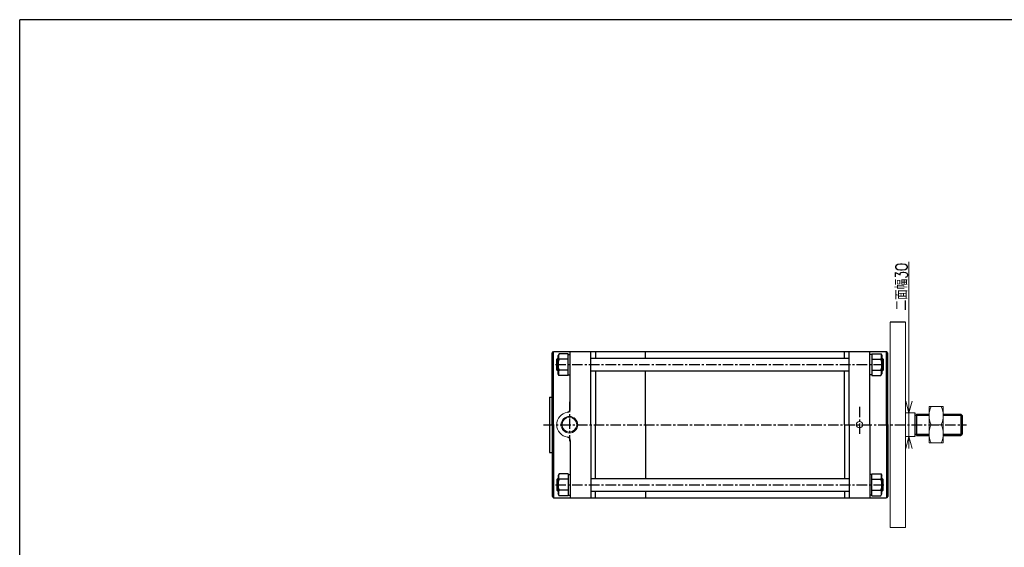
# Model space of a CAD drawing. Header units: millimetres. Extents: x -985 to 985, y -705 to 705.
# Tile 2 of 3: x -985 to 261, y 37 to 705. Entities that reach past the tile are written whole.
import ezdxf
from ezdxf.enums import TextEntityAlignment as Align

# ---------------------------------------------------------------- set-up
doc = ezdxf.new("R2010")
doc.units = ezdxf.units.MM
doc.header["$LTSCALE"] = 0.416667
doc.linetypes.add('CENTER', pattern=[50.8, 31.75, -6.35, 6.35, -6.35])
doc.layers.add('ZUWAKU', color=7, linetype='Continuous')
doc.styles.add('dcStyle0', font='txt.shx', dxfattribs={"width": 0.8, "bigfont": 'bigfont'})

# ---------------------------------------------------------------- blocks, each defined once
blk = doc.blocks.new('DC_GROUP_Φ160_9')
at = {"color": 4, "linetype": 'Continuous', "lineweight": 18}
for p, q in [((140, 207.3), (136, 222.3)), ((144, 222.3), (140, 207.3)), ((140, 207.3), (140, 222.3))]:
    blk.add_line(p, q, dxfattribs=at)
blk = doc.blocks.new('DC_GROUP_Φ160_10')
at = {"color": 4, "linetype": 'Continuous', "lineweight": 18}
for p, q in [((136, 162.3), (140, 177.3)), ((140, 177.3), (144, 162.3)), ((140, 177.3), (140, 162.3))]:
    blk.add_line(p, q, dxfattribs=at)
blk = doc.blocks.new('DC_GROUP_Φ160_20')
at = {"color": 4, "linetype": 'Continuous', "lineweight": 13}
for p, q in [((183.5, 215.3), (165.5, 215.3)), ((165.5, 215.3), (165.5, 169.3)), ((183.5, 169.3), (183.5, 215.3)), ((168.1, 192.3), (180.8, 192.3)), ((165.5, 169.3), (183.5, 169.3))]:
    blk.add_line(p, q, dxfattribs=at)
for centre, start, end in [((191.8, 203.8), 154.1759, 205.8241), ((157.1, 203.8), 334.1759, 25.8241), ((191.8, 180.8), 154.1759, 205.8241), ((157.1, 180.8), 334.1759, 25.8241)]:
    blk.add_arc(centre, 26.4, start, end, dxfattribs=at)

msp = doc.modelspace()

# ---------------------------------------------------------------- linework, layer by layer
at = {"color": 4, "linetype": 'Continuous', "lineweight": 13}
for p, q in [((139.975, 398.302), (139.975, 207.337)), ((116.458, 322.337), (116.458, 62.337)), ((135.458, 322.337), (135.458, 62.337)), ((135.458, 207.337), (147.458, 207.337)), ((139.975, 177.337), (139.975, 207.337)), ((165.458, 205.822), (165.458, 178.822)), ((135.458, 177.337), (147.458, 177.337)), ((139.975, 167.337), (139.975, 177.337)), ((135.458, 62.337), (116.458, 62.337))]:
    msp.add_line(p, q, dxfattribs=at)
at = {"color": 4, "linetype": 'Continuous', "lineweight": 25}
for p, q in [((135.458, 322.337), (116.458, 322.337)), ((-311.542, 282.879), (-309.542, 284.879)), ((-311.542, 282.879), (-309.542, 284.879)), ((-311.542, 192.337), (-311.542, 282.851)), ((-311.542, 192.337), (-311.542, 282.851)), ((-309.542, 284.879), (111.458, 284.879)), ((-309.542, 284.879), (111.458, 284.879)), ((-309.542, 192.337), (-309.542, 284.851)), ((-309.542, 192.337), (-309.542, 284.851)), ((-304.342, 276.379), (-305.542, 275.179)), ((-304.342, 276.379), (-305.542, 275.179)), ((-305.542, 261.579), (-305.542, 275.179)), ((-303.942, 275.179), (-305.542, 275.179)), ((-305.542, 261.579), (-305.542, 275.179)), ((-303.942, 275.179), (-305.542, 275.179)), ((-303.942, 276.379), (-304.342, 276.379)), ((-304.342, 260.379), (-304.342, 276.379)), ((-303.942, 276.379), (-304.342, 276.379)), ((-304.342, 260.379), (-304.342, 276.379)), ((-302.581, 282.236), (-303.942, 279.879)), ((-302.581, 282.236), (-303.942, 279.879)), ((-303.942, 256.879), (-303.942, 279.879)), ((-303.942, 256.879), (-303.942, 279.879)), ((-290.942, 282.236), (-302.581, 282.236)), ((-290.942, 282.236), (-302.581, 282.236)), ((-290.942, 275.308), (-302.581, 275.308)), ((-290.942, 275.308), (-302.581, 275.308)), ((-290.942, 254.523), (-290.942, 282.236)), ((-290.942, 254.523), (-290.942, 282.236)), ((-290.942, 254.523), (-290.942, 282.236)), ((-290.942, 254.523), (-290.942, 282.236)), ((-290.942, 281.379), (-288.542, 281.379)), ((-290.942, 281.379), (-288.542, 281.379)), ((-288.542, 212.097), (-288.542, 284.851)), ((-288.542, 212.097), (-288.542, 284.851)), ((-262.542, 192.337), (-262.542, 284.851)), ((-262.542, 192.337), (-262.542, 284.851)), ((-262.542, 276.379), (64.458, 276.379)), ((-262.542, 276.379), (64.458, 276.379)), ((-256.542, 284.879), (-256.542, 276.379)), ((-256.542, 284.879), (-256.542, 277.59)), ((-193.342, 276.379), (-193.342, 284.879)), ((-193.342, 277.59), (-193.342, 284.879)), ((58.458, 276.379), (58.458, 284.879)), ((58.458, 277.836), (58.458, 284.879)), ((64.458, 192.337), (64.458, 284.851)), ((64.458, 192.337), (64.458, 284.851)), ((90.458, 192.337), (90.458, 284.851)), ((90.458, 192.337), (90.458, 284.851)), ((92.858, 281.379), (90.458, 281.379)), ((92.858, 281.379), (90.458, 281.379)), ((92.858, 282.236), (92.858, 254.523)), ((92.858, 282.236), (104.498, 282.236)), ((92.858, 282.236), (92.858, 254.523)), ((92.858, 282.236), (92.858, 254.523)), ((92.858, 282.236), (104.498, 282.236)), ((92.858, 282.236), (92.858, 254.523)), ((92.858, 275.308), (104.498, 275.308)), ((92.858, 275.308), (104.498, 275.308)), ((104.498, 282.236), (105.858, 279.879)), ((104.498, 282.236), (105.858, 279.879)), ((105.858, 279.879), (105.858, 256.879)), ((105.858, 279.879), (105.858, 256.879)), ((106.258, 276.379), (105.858, 276.379)), ((106.258, 276.379), (105.858, 276.379)), ((105.858, 275.179), (107.458, 275.179)), ((105.858, 275.179), (107.458, 275.179)), ((106.258, 276.379), (107.458, 275.179)), ((106.258, 276.379), (106.258, 260.379)), ((106.258, 276.379), (107.458, 275.179)), ((106.258, 276.379), (106.258, 260.379)), ((107.458, 275.179), (107.458, 261.579)), ((107.458, 275.179), (107.458, 261.579)), ((113.458, 282.879), (111.458, 284.879)), ((113.458, 282.879), (111.458, 284.879)), ((111.458, 192.337), (111.458, 284.851)), ((111.458, 192.337), (111.458, 284.851)), ((113.458, 192.337), (113.458, 282.851)), ((113.458, 192.337), (113.458, 282.851)), ((-304.342, 260.379), (-305.542, 261.579)), ((-303.942, 261.579), (-305.542, 261.579)), ((-304.342, 260.379), (-305.542, 261.579)), ((-303.942, 261.579), (-305.542, 261.579)), ((-304.342, 260.379), (-303.942, 260.379)), ((-304.342, 260.379), (-303.942, 260.379)), ((-302.581, 254.523), (-303.942, 256.879)), ((-302.581, 254.523), (-303.942, 256.879)), ((-290.942, 261.451), (-302.581, 261.451)), ((-290.942, 261.451), (-302.581, 261.451)), ((-290.942, 254.523), (-302.581, 254.523)), ((-290.942, 254.523), (-302.581, 254.523)), ((-290.942, 255.379), (-288.542, 255.379)), ((-290.942, 255.379), (-288.542, 255.379)), ((-262.542, 260.379), (64.458, 260.379)), ((-262.542, 260.379), (64.458, 260.379)), ((-256.542, 260.379), (-256.542, 192.337)), ((-256.542, 259.15), (-256.542, 192.337)), ((-193.342, 192.337), (-193.342, 260.379)), ((-193.342, 192.337), (-193.342, 259.15)), ((58.458, 192.337), (58.458, 260.379)), ((58.458, 192.337), (58.458, 259.096)), ((92.858, 255.379), (90.458, 255.379)), ((92.858, 255.379), (90.458, 255.379)), ((92.858, 261.451), (104.498, 261.451)), ((92.858, 261.451), (104.498, 261.451)), ((92.858, 254.523), (104.498, 254.523)), ((92.858, 254.523), (104.498, 254.523)), ((104.498, 254.523), (105.858, 256.879)), ((104.498, 254.523), (105.858, 256.879)), ((105.858, 261.579), (107.458, 261.579)), ((105.858, 261.579), (107.458, 261.579)), ((105.858, 260.379), (106.258, 260.379)), ((105.858, 260.379), (106.258, 260.379)), ((106.258, 260.379), (107.458, 261.579)), ((106.258, 260.379), (107.458, 261.579)), ((-314.542, 227.337), (-314.542, 157.337)), ((-314.542, 227.337), (-314.542, 157.337)), ((-314.542, 227.337), (-311.542, 227.337)), ((-314.542, 227.337), (-311.542, 227.337)), ((147.458, 207.337), (147.458, 177.337)), ((147.458, 207.337), (147.458, 177.337)), ((147.458, 204.222), (149.708, 204.222)), ((147.458, 204.222), (149.708, 204.222)), ((149.708, 205.822), (165.458, 205.822)), ((149.708, 205.822), (149.708, 178.822)), ((149.708, 205.822), (165.458, 205.822)), ((149.708, 205.822), (149.708, 178.822)), ((149.708, 204.222), (165.458, 204.222)), ((149.708, 204.222), (165.458, 204.222)), ((183.458, 205.822), (205.458, 205.822)), ((183.458, 205.822), (205.458, 205.822)), ((183.458, 204.222), (207.058, 204.222)), ((183.458, 204.222), (207.058, 204.222)), ((207.458, 203.822), (205.458, 205.822)), ((205.458, 205.822), (205.458, 178.822)), ((207.458, 203.822), (205.458, 205.822)), ((205.458, 205.822), (205.458, 178.822)), ((207.458, 203.822), (207.458, 180.822)), ((207.458, 203.822), (207.458, 180.822)), ((-311.542, 192.337), (-311.542, 101.823)), ((-311.542, 192.337), (-311.542, 101.823)), ((-309.542, 192.337), (-309.542, 99.851)), ((-309.542, 192.337), (-309.542, 99.823)), ((-262.542, 192.337), (-262.542, 99.823)), ((-262.542, 192.337), (-262.542, 99.823)), ((-256.542, 124.351), (-256.542, 192.337)), ((-256.542, 125.525), (-256.542, 192.337)), ((-193.342, 192.337), (-193.342, 124.351)), ((-193.342, 192.337), (-193.342, 125.525)), ((58.458, 192.337), (58.458, 124.351)), ((58.458, 192.337), (58.458, 125.579)), ((64.458, 192.337), (64.458, 99.823)), ((64.458, 192.337), (64.458, 99.823)), ((90.458, 192.337), (90.458, 99.823)), ((90.458, 192.337), (90.458, 99.823)), ((111.458, 192.337), (111.458, 99.823)), ((111.458, 192.337), (111.458, 99.823)), ((113.458, 192.337), (113.458, 101.823)), ((113.458, 192.337), (113.458, 101.823)), ((147.458, 180.422), (149.708, 180.422)), ((147.458, 180.422), (149.708, 180.422)), ((149.708, 180.422), (165.458, 180.422)), ((149.708, 180.422), (165.458, 180.422)), ((149.708, 178.822), (165.458, 178.822)), ((149.708, 178.822), (165.458, 178.822)), ((183.458, 180.422), (207.058, 180.422)), ((183.458, 180.422), (207.058, 180.422)), ((183.458, 178.822), (205.458, 178.822)), ((183.458, 178.822), (205.458, 178.822)), ((207.458, 180.822), (205.458, 178.822)), ((207.458, 180.822), (205.458, 178.822)), ((-288.542, 172.55), (-288.542, 99.823)), ((-288.542, 171.603), (-288.542, 99.823)), ((-314.542, 157.337), (-311.542, 157.337)), ((-314.542, 157.337), (-311.542, 157.337)), ((-302.581, 130.208), (-303.942, 127.851)), ((-302.581, 130.208), (-303.942, 127.851)), ((-303.942, 127.851), (-303.942, 104.851)), ((-303.942, 127.851), (-303.942, 104.851)), ((-290.942, 130.208), (-302.581, 130.208)), ((-290.942, 130.208), (-302.581, 130.208)), ((-290.942, 130.208), (-290.942, 102.495)), ((-290.942, 130.208), (-290.942, 102.495)), ((-290.942, 130.208), (-290.942, 102.495)), ((-290.942, 130.208), (-290.942, 102.495)), ((-290.942, 129.351), (-288.542, 129.351)), ((-290.942, 129.351), (-288.542, 129.351)), ((92.858, 129.351), (90.458, 129.351)), ((92.858, 129.351), (90.458, 129.351)), ((92.858, 102.495), (92.858, 130.208)), ((92.858, 130.208), (104.498, 130.208)), ((92.858, 102.495), (92.858, 130.208)), ((92.858, 102.495), (92.858, 130.208)), ((92.858, 130.208), (104.498, 130.208)), ((92.858, 102.495), (92.858, 130.208)), ((104.498, 130.208), (105.858, 127.851)), ((104.498, 130.208), (105.858, 127.851)), ((105.858, 104.851), (105.858, 127.851)), ((105.858, 104.851), (105.858, 127.851)), ((-304.342, 124.351), (-305.542, 123.151)), ((-304.342, 124.351), (-305.542, 123.151)), ((-305.542, 123.151), (-305.542, 109.551)), ((-303.942, 123.151), (-305.542, 123.151)), ((-305.542, 123.151), (-305.542, 109.551)), ((-303.942, 123.151), (-305.542, 123.151)), ((-304.342, 124.351), (-303.942, 124.351)), ((-304.342, 124.351), (-304.342, 108.351)), ((-304.342, 124.351), (-303.942, 124.351)), ((-304.342, 124.351), (-304.342, 108.351)), ((-290.942, 123.28), (-302.581, 123.28)), ((-290.942, 123.28), (-302.581, 123.28)), ((-262.542, 124.351), (64.458, 124.351)), ((-262.542, 124.351), (64.458, 124.351)), ((92.858, 123.28), (104.498, 123.28)), ((92.858, 123.28), (104.498, 123.28)), ((105.858, 124.351), (106.258, 124.351)), ((105.858, 124.351), (106.258, 124.351)), ((105.858, 123.151), (107.458, 123.151)), ((105.858, 123.151), (107.458, 123.151)), ((106.258, 124.351), (107.458, 123.151)), ((106.258, 108.351), (106.258, 124.351)), ((106.258, 124.351), (107.458, 123.151)), ((106.258, 108.351), (106.258, 124.351)), ((107.458, 109.551), (107.458, 123.151)), ((107.458, 109.551), (107.458, 123.151)), ((-311.542, 101.851), (-309.542, 99.851)), ((-311.542, 101.851), (-309.542, 99.851)), ((-309.542, 99.851), (111.458, 99.851)), ((-309.542, 99.851), (111.458, 99.851)), ((-304.342, 108.351), (-305.542, 109.551)), ((-303.942, 109.551), (-305.542, 109.551)), ((-304.342, 108.351), (-305.542, 109.551)), ((-303.942, 109.551), (-305.542, 109.551)), ((-303.942, 108.351), (-304.342, 108.351)), ((-303.942, 108.351), (-304.342, 108.351)), ((-302.581, 102.495), (-303.942, 104.851)), ((-302.581, 102.495), (-303.942, 104.851)), ((-290.942, 109.423), (-302.581, 109.423)), ((-290.942, 109.423), (-302.581, 109.423)), ((-290.942, 102.495), (-302.581, 102.495)), ((-290.942, 102.495), (-302.581, 102.495)), ((-290.942, 103.351), (-288.542, 103.351)), ((-290.942, 103.351), (-288.542, 103.351)), ((-262.542, 108.351), (64.458, 108.351)), ((-262.542, 108.351), (64.458, 108.351)), ((-256.542, 99.851), (-256.542, 108.351)), ((-256.542, 99.851), (-256.542, 107.141)), ((-193.342, 108.351), (-193.342, 99.851)), ((-193.342, 107.141), (-193.342, 99.851)), ((58.458, 108.351), (58.458, 99.851)), ((58.458, 106.895), (58.458, 99.851)), ((92.858, 103.351), (90.458, 103.351)), ((92.858, 103.351), (90.458, 103.351)), ((92.858, 109.423), (104.498, 109.423)), ((92.858, 109.423), (104.498, 109.423)), ((92.858, 102.495), (104.498, 102.495)), ((92.858, 102.495), (104.498, 102.495)), ((104.498, 102.495), (105.858, 104.851)), ((104.498, 102.495), (105.858, 104.851)), ((105.858, 109.551), (107.458, 109.551)), ((105.858, 109.551), (107.458, 109.551)), ((106.258, 108.351), (105.858, 108.351)), ((106.258, 108.351), (105.858, 108.351)), ((106.258, 108.351), (107.458, 109.551)), ((106.258, 108.351), (107.458, 109.551)), ((113.458, 101.851), (111.458, 99.851)), ((113.458, 101.851), (111.458, 99.851))]:
    msp.add_line(p, q, dxfattribs=at)
at = {"color": 4, "linetype": 'CENTER', "lineweight": 25}
for p, q in [((-307.186, 268.379), (110.025, 268.379)), ((-307.186, 268.379), (110.025, 268.379)), ((-289.542, 221.475), (-289.542, 171.603)), ((77.458, 215.005), (77.458, 178.073)), ((-322.219, 192.337), (212.725, 192.337)), ((-307.186, 116.351), (110.025, 116.351)), ((-307.186, 116.351), (110.025, 116.351))]:
    msp.add_line(p, q, dxfattribs=at)
at = {"color": 4, "linetype": 'Continuous', "lineweight": 13}
for centre, radius in [((-289.535, 192.337), 10.502), ((-289.542, 192.323), 9.295), ((77.458, 192.337), 4)]:
    msp.add_circle(centre, radius, dxfattribs=at)
at = {"color": 4, "linetype": 'Continuous', "lineweight": 25}
for centre, radius, start, end in [((-285.621, 268.379), 18.321, 157.78075, 202.21925), ((-285.621, 268.379), 18.321, 157.78075, 202.21925), ((-296.581, 278.772), 6.928, 150.000013, 209.999987), ((-296.581, 278.772), 6.928, 150.000013, 209.999987), ((98.498, 278.772), 6.928, 330.000013, 29.999987), ((98.498, 278.772), 6.928, 330.000013, 29.999987), ((87.537, 268.379), 18.321, 337.78075, 22.21925), ((87.537, 268.379), 18.321, 337.78075, 22.21925), ((-296.581, 257.987), 6.928, 150.000013, 209.999987), ((-296.581, 257.987), 6.928, 150.000013, 209.999987), ((98.498, 257.987), 6.928, 330.000013, 29.999987), ((98.498, 257.987), 6.928, 330.000013, 29.999987), ((-292.542, 212.097), 4, 278.626927, 0), ((-292.542, 172.55), 4, 0, 81.373073), ((-296.581, 126.744), 6.928, 150.000013, 209.999987), ((-296.581, 126.744), 6.928, 150.000013, 209.999987), ((98.498, 126.744), 6.928, 330.000013, 29.999987), ((98.498, 126.744), 6.928, 330.000013, 29.999987), ((-285.621, 116.351), 18.321, 157.78075, 202.21925), ((-285.621, 116.351), 18.321, 157.78075, 202.21925), ((87.537, 116.351), 18.321, 337.78075, 22.21925), ((87.537, 116.351), 18.321, 337.78075, 22.21925), ((-296.581, 105.959), 6.928, 150.000013, 209.999987), ((-296.581, 105.959), 6.928, 150.000013, 209.999987), ((98.498, 105.959), 6.928, 330.000013, 29.999987), ((98.498, 105.959), 6.928, 330.000013, 29.999987)]:
    msp.add_arc(centre, radius, start, end, dxfattribs=at)
at = {"color": 4, "linetype": 'Continuous', "lineweight": 13}
msp.add_arc((-289.542, 192.323), 16, 98.626927, 261.373073, dxfattribs=at)
at = {"layer": 'ZUWAKU', "color": 5, "linetype": 'Continuous', "lineweight": 25}
for p in [(-985, -673.75), (955, 705)]:
    msp.add_line(p, (-985, 705), dxfattribs=at)

# ---------------------------------------------------------------- block references
at = {"linetype": 'Continuous'}
for name in ['DC_GROUP_Φ160_9', 'DC_GROUP_Φ160_20', 'DC_GROUP_Φ160_10']:
    msp.add_blockref(name, (0, 0), dxfattribs=at)

# ---------------------------------------------------------------- texts
at = {"color": 4, "style": 'dcStyle0', "width": 0.714286}
msp.add_text('二面幅30', height=15, rotation=90, dxfattribs=at).set_placement((137.975, 336.942), (137.975, 396.942), align=Align.FIT)

doc.saveas('drawing.dxf')
